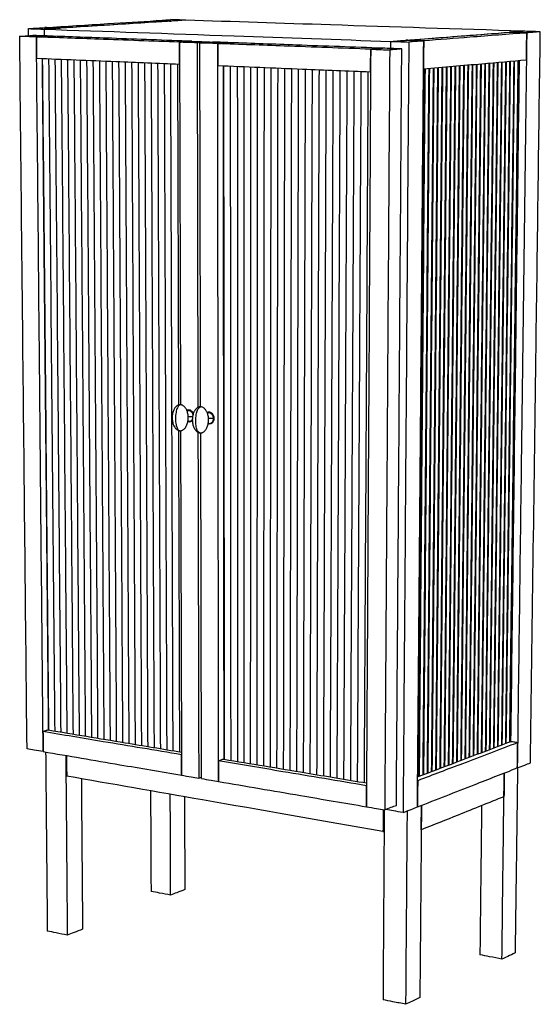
# Model space of a CAD drawing. Header units: millimetres. Extents: x -327 to 359, y 24 to 1324.
import ezdxf

# ---------------------------------------------------------------- set-up
doc = ezdxf.new("R2010")
doc.units = ezdxf.units.MM

msp = doc.modelspace()

# ---------------------------------------------------------------- linework, layer by layer
at = {"color": 7, "linetype": 'Continuous', "lineweight": 25}
for p, q in [((-315.5, 1303), (-315.6, 1312.4)), ((-295, 1311.6), (-294.9, 1302.8)), ((-116.6, 1294.5), (-115.2, 815.9)), ((-93.3, 1293.6), (-92.2, 812.2)), ((-76.7, 1294.4), (-76.7, 1294.8)), ((162.4, 1286.1), (162.5, 1295.5)), ((-119.3, 1265.7), (-117.9, 815.5)), ((-114.9, 815.7), (-115.6, 815.8)), ((-105.3, 808.8), (-106.3, 808.6)), ((-88.9, 813.1), (-88.2, 813)), ((-78.6, 806), (-79.7, 805.8)), ((-105, 800.2), (-104.8, 800.2)), ((-103.1, 793.5), (-102.1, 793.7)), ((-78.2, 796.4), (-78.1, 797.4)), ((-78.1, 797.4), (-78.2, 797.4)), ((-70.7, 797.8), (-71.7, 797.5)), ((-76.4, 790.6), (-75.4, 790.9)), ((-87.6, 322.4), (-88.5, 779)), ((-265.2, 326.1), (-264.9, 325.5)), ((-91.1, 323), (-87.6, 324.2)), ((-87.6, 323), (-90, 323.4)), ((155.8, 281.4), (155.3, 281.5)), ((155.8, 281.4), (155.8, 281.7)), ((151.9, 252.7), (153.4, 252.7))]:
    msp.add_line(p, q, dxfattribs=at)
for points, knots in [([(-315.6, 1312.4), (-311.6, 1312.6), (-304.5, 1313.1), (-297.4, 1313.5), (-294.3, 1313.7)], [0, 0, 0, 0, 0.56, 1, 1, 1, 1]), ([(-107.9, 1323.5), (-141.4, 1321.4), (-202.8, 1317.5), (-266.3, 1313.5), (-295, 1311.6)], [0, 0, 0, 0, 0.56, 1, 1, 1, 1]), ([(-273.8, 1313), (-277.8, 1312.7), (-284.8, 1312.3), (-291.9, 1311.8), (-295, 1311.6)], [0, 0, 0, 0, 0.56, 1, 1, 1, 1]), ([(-294.3, 1313.7), (-266, 1315.5), (-216.4, 1318.6), (-168.2, 1321.6), (-147.4, 1322.9)], [0, 0, 0, 0, 0.56, 1, 1, 1, 1]), ([(-273.8, 1313), (-277.7, 1313.1), (-284.5, 1313.4), (-291.3, 1313.6), (-294.3, 1313.7)], [0, 0, 0, 0, 0.56, 1, 1, 1, 1]), ([(-294.3, 1313.7), (-290.5, 1313.6), (-283.7, 1313.3), (-276.9, 1313.1), (-273.8, 1313)], [0, 0, 0, 0, 0.56, 1, 1, 1, 1]), ([(-127.3, 1322.3), (-153.7, 1320.6), (-202, 1317.5), (-251.6, 1314.4), (-273.8, 1313)], [0, 0, 0, 0, 0.56, 1, 1, 1, 1]), ([(-147.4, 1322.9), (-143.7, 1323.2), (-137.3, 1323.6), (-130.8, 1324), (-128, 1324.2)], [0, 0, 0, 0, 0.56, 1, 1, 1, 1]), ([(-147.4, 1322.9), (-143.6, 1322.8), (-136.9, 1322.6), (-130.2, 1322.4), (-127.3, 1322.3)], [0, 0, 0, 0, 0.56, 1, 1, 1, 1]), ([(-127.3, 1322.3), (-131, 1322.4), (-137.7, 1322.6), (-144.4, 1322.8), (-147.4, 1322.9)], [0, 0, 0, 0, 0.56, 1, 1, 1, 1]), ([(-107.9, 1323.5), (-111.7, 1323.6), (-118.4, 1323.8), (-125.1, 1324.1), (-128, 1324.2)], [0, 0, 0, 0, 0.56, 1, 1, 1, 1]), ([(-107.9, 1323.5), (-111.5, 1323.3), (-118, 1322.9), (-124.4, 1322.5), (-127.3, 1322.3)], [0, 0, 0, 0, 0.56, 1, 1, 1, 1]), ([(336.7, 1309), (249.6, 1311.8), (98.9, 1316.7), (-46, 1321.5), (-107.9, 1323.5)], [0, 0, 0, 0, 0.56, 1, 1, 1, 1]), ([(-327.2, 1302.2), (-324, 1302.4), (-318.3, 1302.8), (-312.6, 1303.2), (-310.1, 1303.3)], [0, 0, 0, 0, 0.56, 1, 1, 1, 1]), ([(-305.2, 1301.4), (-309.3, 1301.5), (-316.7, 1301.8), (-324, 1302.1), (-327.2, 1302.2)], [0, 0, 0, 0, 0.56, 1, 1, 1, 1]), ([(-317.6, 361.7), (-319.3, 532.6), (-322.5, 843), (-325.8, 1160.3), (-327.2, 1302.2)], [0, 0, 0, 0, 0.56, 1, 1, 1, 1]), ([(-315.6, 1312.4), (-311.7, 1312.2), (-304.9, 1312), (-298, 1311.8), (-295, 1311.6)], [0, 0, 0, 0, 0.56, 1, 1, 1, 1]), ([(-288.1, 1302.5), (-292.2, 1302.7), (-299.5, 1302.9), (-306.9, 1303.2), (-310.1, 1303.3)], [0, 0, 0, 0, 0.56, 1, 1, 1, 1]), ([(-305.2, 1301.4), (-302, 1301.6), (-296.3, 1302), (-290.6, 1302.4), (-288.1, 1302.5)], [0, 0, 0, 0, 0.56, 1, 1, 1, 1]), ([(-288.1, 1302.5), (-291.3, 1302.3), (-297, 1301.9), (-302.7, 1301.6), (-305.2, 1301.4)], [0, 0, 0, 0, 0.56, 1, 1, 1, 1]), ([(-296.2, 358), (-297.9, 529.4), (-300.8, 840.8), (-303.8, 1159.1), (-305.2, 1301.4)], [0, 0, 0, 0, 0.56, 1, 1, 1, 1]), ([(-305.2, 1301.4), (-305.1, 1296.1), (-305.1, 1286.8), (-305, 1277.4), (-304.9, 1273.3)], [0, 0, 0, 0, 0.56, 1, 1, 1, 1]), ([(-116.6, 1294.5), (-152.6, 1295.8), (-215.9, 1298.1), (-278.2, 1300.4), (-305.2, 1301.4)], [0, 0, 0, 0, 0.56, 1, 1, 1, 1]), ([(-295, 1311.6), (-213.9, 1308.8), (-64.3, 1303.5), (91.7, 1298), (162.5, 1295.5)], [0, 0, 0, 0, 0.56, 1, 1, 1, 1]), ([(-100, 1295.6), (-135.8, 1297), (-199, 1299.3), (-261.1, 1301.5), (-288.1, 1302.5)], [0, 0, 0, 0, 0.56, 1, 1, 1, 1]), ([(162.5, 1295.5), (196.5, 1298.1), (255.5, 1302.7), (312.3, 1307.1), (336.7, 1309)], [0, 0, 0, 0, 0.56, 1, 1, 1, 1]), ([(182.3, 1297), (208.7, 1299.1), (254.7, 1302.6), (299.5, 1306.1), (318.8, 1307.6)], [0, 0, 0, 0, 0.56, 1, 1, 1, 1]), ([(341.6, 1306.8), (317.1, 1304.9), (272.4, 1301.4), (226.3, 1297.8), (205.7, 1296.2)], [0, 0, 0, 0, 0.56, 1, 1, 1, 1]), ([(318.8, 1307.6), (322.1, 1307.8), (328.1, 1308.3), (334.1, 1308.8), (336.7, 1309)], [0, 0, 0, 0, 0.56, 1, 1, 1, 1]), ([(318.8, 1307.6), (323, 1307.4), (330.6, 1307.2), (338.2, 1306.9), (341.6, 1306.8)], [0, 0, 0, 0, 0.56, 1, 1, 1, 1]), ([(341.6, 1306.8), (337.3, 1307), (329.7, 1307.2), (322.1, 1307.5), (318.8, 1307.6)], [0, 0, 0, 0, 0.56, 1, 1, 1, 1]), ([(341.6, 1306.8), (339.2, 1120.6), (335, 794), (330.9, 474.7), (329.1, 336.5)], [0, 0, 0, 0, 0.56, 1, 1, 1, 1]), ([(359.4, 1308.2), (355.2, 1308.4), (347.6, 1308.6), (340, 1308.8), (336.7, 1309)], [0, 0, 0, 0, 0.56, 1, 1, 1, 1]), ([(341.1, 1271.3), (341.2, 1277.9), (341.4, 1289.8), (341.5, 1301.6), (341.6, 1306.8)], [0, 0, 0, 0, 0.56, 1, 1, 1, 1]), ([(359.4, 1308.2), (356.1, 1308), (350.2, 1307.5), (344.2, 1307), (341.6, 1306.8)], [0, 0, 0, 0, 0.56, 1, 1, 1, 1]), ([(346.5, 343.2), (348.8, 518.5), (353.1, 836.9), (357.5, 1162.5), (359.4, 1308.2)], [0, 0, 0, 0, 0.56, 1, 1, 1, 1]), ([(-100, 1295.6), (-103.1, 1295.4), (-108.6, 1295), (-114.2, 1294.6), (-116.6, 1294.5)], [0, 0, 0, 0, 0.56, 1, 1, 1, 1]), ([(-116.6, 1294.5), (-113.5, 1294.7), (-107.9, 1295.1), (-102.4, 1295.5), (-100, 1295.6)], [0, 0, 0, 0, 0.56, 1, 1, 1, 1]), ([(-93.3, 1293.6), (-97.6, 1293.8), (-105.4, 1294), (-113.2, 1294.3), (-116.6, 1294.5)], [0, 0, 0, 0, 0.56, 1, 1, 1, 1]), ([(-116.6, 1265.6), (-116.6, 1271), (-116.6, 1280.6), (-116.6, 1290.2), (-116.6, 1294.5)], [0, 0, 0, 0, 0.56, 1, 1, 1, 1]), ([(-100, 1295.6), (-95.6, 1295.5), (-87.9, 1295.2), (-80.1, 1294.9), (-76.7, 1294.8)], [0, 0, 0, 0, 0.56, 1, 1, 1, 1]), ([(-76.7, 1294.8), (-79.7, 1294.6), (-85.3, 1294.2), (-90.8, 1293.8), (-93.3, 1293.6)], [0, 0, 0, 0, 0.56, 1, 1, 1, 1]), ([(-89.6, 1293.5), (-86.5, 1293.7), (-80.9, 1294.1), (-75.4, 1294.5), (-73, 1294.7)], [0, 0, 0, 0, 0.56, 1, 1, 1, 1]), ([(-66.1, 1292.6), (-70.5, 1292.8), (-78.3, 1293), (-86.2, 1293.3), (-89.6, 1293.5)], [0, 0, 0, 0, 0.56, 1, 1, 1, 1]), ([(-88.6, 813.1), (-88.6, 828.1), (-89, 986.6), (-89.3, 1146.8), (-89.6, 1293.5)], [0, 0, 0, 0, 0.094891, 1, 1, 1, 1]), ([(-49.5, 1293.8), (-53.9, 1294), (-61.7, 1294.3), (-69.6, 1294.5), (-73, 1294.7)], [0, 0, 0, 0, 0.56, 1, 1, 1, 1]), ([(-66.1, 1292.6), (-63, 1292.8), (-57.4, 1293.2), (-51.9, 1293.6), (-49.5, 1293.8)], [0, 0, 0, 0, 0.56, 1, 1, 1, 1]), ([(-49.5, 1293.8), (-52.6, 1293.6), (-58.1, 1293.2), (-63.6, 1292.8), (-66.1, 1292.6)], [0, 0, 0, 0, 0.56, 1, 1, 1, 1]), ([(-64.8, 318.5), (-65.1, 495.3), (-65.5, 816.7), (-65.9, 1145.5), (-66.1, 1292.6)], [0, 0, 0, 0, 0.56, 1, 1, 1, 1]), ([(-66.1, 1292.6), (-66.1, 1287.2), (-66, 1277.5), (-66, 1267.8), (-66, 1263.6)], [0, 0, 0, 0, 0.56, 1, 1, 1, 1]), ([(135.7, 1285.2), (97.2, 1286.6), (29.4, 1289.1), (-37.1, 1291.5), (-66.1, 1292.6)], [0, 0, 0, 0, 0.56, 1, 1, 1, 1]), ([(151.8, 1286.5), (113.4, 1287.9), (45.7, 1290.3), (-20.7, 1292.8), (-49.5, 1293.8)], [0, 0, 0, 0, 0.56, 1, 1, 1, 1]), ([(162.5, 1295.5), (166.2, 1295.8), (172.8, 1296.3), (179.4, 1296.8), (182.3, 1297)], [0, 0, 0, 0, 0.56, 1, 1, 1, 1]), ([(162.5, 1295.5), (166.9, 1295.4), (174.7, 1295.1), (182.5, 1294.8), (186, 1294.7)], [0, 0, 0, 0, 0.56, 1, 1, 1, 1]), ([(186, 1294.7), (184.5, 1099.2), (182, 756.7), (179.5, 422.2), (178.4, 277.6)], [0, 0, 0, 0, 0.56, 1, 1, 1, 1]), ([(205.7, 1296.2), (201.3, 1296.4), (193.5, 1296.7), (185.7, 1296.9), (182.3, 1297)], [0, 0, 0, 0, 0.56, 1, 1, 1, 1]), ([(182.3, 1297), (186.6, 1296.9), (194.4, 1296.6), (202.2, 1296.3), (205.7, 1296.2)], [0, 0, 0, 0, 0.56, 1, 1, 1, 1]), ([(205.7, 1296.2), (202, 1295.9), (195.4, 1295.4), (188.9, 1294.9), (186, 1294.7)], [0, 0, 0, 0, 0.56, 1, 1, 1, 1]), ([(197.4, 285), (198.9, 468.4), (201.6, 801.9), (204.4, 1143.4), (205.7, 1296.2)], [0, 0, 0, 0, 0.56, 1, 1, 1, 1]), ([(205.7, 1296.2), (205.6, 1289.3), (205.5, 1277), (205.4, 1264.6), (205.4, 1259.2)], [0, 0, 0, 0, 0.56, 1, 1, 1, 1]), ([(135.7, 1285.2), (134.7, 1093.1), (132.7, 756.4), (130.8, 427.5), (130, 285.2)], [0, 0, 0, 0, 0.56, 1, 1, 1, 1]), ([(135.6, 1255.3), (135.6, 1260.9), (135.7, 1270.9), (135.7, 1280.8), (135.7, 1285.2)], [0, 0, 0, 0, 0.56, 1, 1, 1, 1]), ([(151.8, 1286.5), (148.8, 1286.2), (143.5, 1285.8), (138.1, 1285.4), (135.7, 1285.2)], [0, 0, 0, 0, 0.56, 1, 1, 1, 1]), ([(135.7, 1285.2), (138.8, 1285.4), (144.1, 1285.8), (149.4, 1286.3), (151.8, 1286.5)], [0, 0, 0, 0, 0.56, 1, 1, 1, 1]), ([(135.7, 1285.2), (140.4, 1285), (148.7, 1284.7), (157.1, 1284.4), (160.8, 1284.3)], [0, 0, 0, 0, 0.56, 1, 1, 1, 1]), ([(176.7, 1285.5), (172.1, 1285.7), (163.7, 1286), (155.4, 1286.3), (151.8, 1286.5)], [0, 0, 0, 0, 0.56, 1, 1, 1, 1]), ([(160.8, 1284.3), (159.5, 1091.6), (157.3, 753.8), (155.1, 423.8), (154.2, 281.1)], [0, 0, 0, 0, 0.56, 1, 1, 1, 1]), ([(176.7, 1285.5), (173.8, 1285.3), (168.5, 1284.9), (163.1, 1284.4), (160.8, 1284.3)], [0, 0, 0, 0, 0.56, 1, 1, 1, 1]), ([(169.6, 287), (170.9, 468.2), (173.3, 797.5), (175.7, 1134.7), (176.7, 1285.5)], [0, 0, 0, 0, 0.56, 1, 1, 1, 1]), ([(-304.9, 1273.3), (-270.5, 1271.9), (-208.2, 1269.4), (-144.8, 1266.8), (-116.6, 1265.6)], [0, 0, 0, 0, 0.56, 1, 1, 1, 1]), ([(-297.7, 1273), (-296.1, 1103), (-293.4, 804.9), (-290.7, 512.9), (-289.5, 386.6)], [0, 0, 0, 0, 0.560981, 1, 1, 1, 1]), ([(-297.4, 1273), (-295.8, 1102.8), (-293, 804.7), (-290.3, 512.7), (-289.2, 386.5)], [0, 0, 0, 0, 0.561459, 1, 1, 1, 1]), ([(-289.1, 1272.7), (-287.5, 1102.3), (-284.9, 803.8), (-282.3, 511.5), (-281.1, 385.2)], [0, 0, 0, 0, 0.561459, 1, 1, 1, 1]), ([(-280.8, 1272.3), (-279.3, 1101.8), (-276.7, 803), (-274.2, 510.3), (-273.1, 383.8)], [0, 0, 0, 0, 0.561459, 1, 1, 1, 1]), ([(-272.5, 1272), (-271, 1101.2), (-268.5, 802.1), (-266.1, 509.1), (-265, 382.5)], [0, 0, 0, 0, 0.561459, 1, 1, 1, 1]), ([(-264.1, 1271.6), (-262.7, 1100.7), (-260.3, 801.2), (-257.9, 507.9), (-256.9, 381.1)], [0, 0, 0, 0, 0.561459, 1, 1, 1, 1]), ([(-255.8, 1271.3), (-254.4, 1100.2), (-252.1, 800.3), (-249.8, 506.7), (-248.8, 379.8)], [0, 0, 0, 0, 0.561459, 1, 1, 1, 1]), ([(-247.4, 1271), (-246.1, 1099.6), (-243.8, 799.4), (-241.6, 505.4), (-240.7, 378.4)], [0, 0, 0, 0, 0.561459, 1, 1, 1, 1]), ([(-239, 1270.6), (-237.7, 1099.1), (-235.6, 798.5), (-233.4, 504.2), (-232.5, 377.1)], [0, 0, 0, 0, 0.561459, 1, 1, 1, 1]), ([(-230.6, 1270.3), (-229.4, 1098.5), (-227.3, 797.7), (-225.2, 503), (-224.4, 375.7)], [0, 0, 0, 0, 0.561459, 1, 1, 1, 1]), ([(-222.1, 1269.9), (-221, 1098), (-219, 796.8), (-217, 501.8), (-216.2, 374.3)], [0, 0, 0, 0, 0.561459, 1, 1, 1, 1]), ([(-213.7, 1269.6), (-212.6, 1097.4), (-210.7, 795.9), (-208.8, 500.6), (-208, 373)], [0, 0, 0, 0, 0.561459, 1, 1, 1, 1]), ([(-205.2, 1269.2), (-204.2, 1096.9), (-202.3, 795), (-200.5, 499.3), (-199.8, 371.6)], [0, 0, 0, 0, 0.561459, 1, 1, 1, 1]), ([(-196.7, 1268.9), (-195.7, 1096.3), (-194, 794.1), (-192.3, 498.1), (-191.5, 370.2)], [0, 0, 0, 0, 0.561459, 1, 1, 1, 1]), ([(-188.2, 1268.5), (-187.2, 1095.8), (-185.6, 793.2), (-184, 496.9), (-183.3, 368.8)], [0, 0, 0, 0, 0.561459, 1, 1, 1, 1]), ([(-179.6, 1268.2), (-178.7, 1095.2), (-177.2, 792.3), (-175.6, 495.6), (-175, 367.5)], [0, 0, 0, 0, 0.561459, 1, 1, 1, 1]), ([(-171.1, 1267.8), (-170.2, 1094.7), (-168.8, 791.4), (-167.3, 494.4), (-166.7, 366.1)], [0, 0, 0, 0, 0.561459, 1, 1, 1, 1]), ([(-162.5, 1267.5), (-161.7, 1094.1), (-160.3, 790.5), (-159, 493.1), (-158.4, 364.7)], [0, 0, 0, 0, 0.561459, 1, 1, 1, 1]), ([(-153.9, 1267.1), (-153.2, 1093.6), (-151.9, 789.6), (-150.6, 491.9), (-150, 363.3)], [0, 0, 0, 0, 0.561459, 1, 1, 1, 1]), ([(-145.3, 1266.8), (-144.6, 1093), (-143.4, 788.6), (-142.2, 490.6), (-141.7, 361.9)], [0, 0, 0, 0, 0.561459, 1, 1, 1, 1]), ([(-136.6, 1266.4), (-136, 1092.5), (-134.9, 787.7), (-133.8, 489.4), (-133.3, 360.5)], [0, 0, 0, 0, 0.561459, 1, 1, 1, 1]), ([(-124.9, 359.1), (-125.5, 524.5), (-126.5, 824), (-127.5, 1129.8), (-128, 1266.1)], [0, 0, 0, 0, 0.561405, 1, 1, 1, 1]), ([(-66, 1263.6), (-29.2, 1262.1), (37.4, 1259.3), (105.3, 1256.6), (135.6, 1255.3)], [0, 0, 0, 0, 0.56, 1, 1, 1, 1]), ([(-59, 1263.3), (-58.9, 1087.6), (-58.5, 779.7), (-58.2, 478.3), (-58.1, 348)], [0, 0, 0, 0, 0.560981, 1, 1, 1, 1]), ([(-57, 347.8), (-57.2, 515), (-57.5, 817.2), (-57.8, 1126), (-57.9, 1263.2)], [0, 0, 0, 0, 0.562362, 1, 1, 1, 1]), ([(-48.5, 346.4), (-48.6, 513.7), (-48.8, 816.3), (-49, 1125.5), (-49.1, 1262.9)], [0, 0, 0, 0, 0.562362, 1, 1, 1, 1]), ([(-40.2, 1262.5), (-40.1, 1086.5), (-40, 777.8), (-39.9, 475.7), (-39.9, 344.9)], [0, 0, 0, 0, 0.560502, 1, 1, 1, 1]), ([(-31.3, 343.5), (-31.3, 511.2), (-31.3, 814.5), (-31.3, 1124.4), (-31.3, 1262.2)], [0, 0, 0, 0, 0.562362, 1, 1, 1, 1]), ([(-22.6, 342.1), (-22.6, 510), (-22.5, 813.6), (-22.4, 1123.9), (-22.4, 1261.8)], [0, 0, 0, 0, 0.562362, 1, 1, 1, 1]), ([(-14, 340.6), (-13.9, 508.7), (-13.7, 812.7), (-13.5, 1123.3), (-13.4, 1261.4)], [0, 0, 0, 0, 0.562362, 1, 1, 1, 1]), ([(-5.3, 339.2), (-5.1, 507.5), (-4.9, 811.8), (-4.6, 1122.8), (-4.5, 1261.1)], [0, 0, 0, 0, 0.562362, 1, 1, 1, 1]), ([(205.4, 1259.2), (231.6, 1261.5), (277.4, 1265.6), (321.9, 1269.6), (341.1, 1271.3)], [0, 0, 0, 0, 0.56, 1, 1, 1, 1]), ([(223.8, 1260.8), (222.3, 1080.8), (219.5, 768.1), (216.8, 462.1), (215.7, 331.3)], [0, 0, 0, 0, 0.5659, 1, 1, 1, 1]), ([(217, 331.8), (218.5, 499.7), (221.2, 806.4), (223.9, 1119.8), (225.2, 1261)], [0, 0, 0, 0, 0.556784, 1, 1, 1, 1]), ([(229.6, 1261.4), (228, 1081.6), (225.2, 769.5), (222.4, 464), (221.3, 333.4)], [0, 0, 0, 0, 0.5659, 1, 1, 1, 1]), ([(222.6, 333.9), (224.1, 501.5), (226.8, 807.7), (229.7, 1120.6), (230.9, 1261.5)], [0, 0, 0, 0, 0.556784, 1, 1, 1, 1]), ([(235.3, 1261.9), (233.7, 1082.5), (230.8, 770.8), (228, 465.9), (226.8, 335.5)], [0, 0, 0, 0, 0.5659, 1, 1, 1, 1]), ([(228.1, 336), (229.7, 503.4), (232.5, 809), (235.4, 1121.3), (236.7, 1262)], [0, 0, 0, 0, 0.556784, 1, 1, 1, 1]), ([(241.1, 1262.4), (239.4, 1083.3), (236.5, 772.2), (233.6, 467.8), (232.4, 337.6)], [0, 0, 0, 0, 0.5659, 1, 1, 1, 1]), ([(233.7, 338.1), (235.2, 505.2), (238.1, 810.3), (241, 1122.1), (242.4, 1262.5)], [0, 0, 0, 0, 0.556784, 1, 1, 1, 1]), ([(246.8, 1262.9), (245.1, 1084.1), (242.1, 773.6), (239.2, 469.6), (237.9, 339.7)], [0, 0, 0, 0, 0.5658999, 1, 1, 1, 1]), ([(239.2, 340.2), (240.8, 507), (243.7, 811.6), (246.7, 1122.9), (248.1, 1263)], [0, 0, 0, 0, 0.556784, 1, 1, 1, 1]), ([(252.4, 1263.4), (250.7, 1084.9), (247.7, 774.9), (244.7, 471.5), (243.4, 341.8)], [0, 0, 0, 0, 0.5658999, 1, 1, 1, 1]), ([(244.7, 342.3), (246.3, 508.8), (249.3, 812.9), (252.4, 1123.6), (253.7, 1263.5)], [0, 0, 0, 0, 0.556784, 1, 1, 1, 1]), ([(258.1, 1263.9), (256.3, 1085.8), (253.2, 776.3), (250.2, 473.4), (248.9, 343.9)], [0, 0, 0, 0, 0.5658999, 1, 1, 1, 1]), ([(250.2, 344.4), (251.8, 510.6), (254.9, 814.2), (258, 1124.4), (259.4, 1264)], [0, 0, 0, 0, 0.556784, 1, 1, 1, 1]), ([(263.7, 1264.4), (261.9, 1086.6), (258.8, 777.6), (255.7, 475.2), (254.4, 346)], [0, 0, 0, 0, 0.5658999, 1, 1, 1, 1]), ([(255.7, 346.4), (257.3, 512.4), (260.4, 815.5), (263.6, 1125.1), (265, 1264.5)], [0, 0, 0, 0, 0.556784, 1, 1, 1, 1]), ([(269.4, 1264.9), (267.5, 1087.4), (264.3, 779), (261.2, 477.1), (259.9, 348)], [0, 0, 0, 0, 0.5658999, 1, 1, 1, 1]), ([(261.1, 348.5), (262.8, 514.2), (266, 816.7), (269.2, 1125.9), (270.6, 1265)], [0, 0, 0, 0, 0.556784, 1, 1, 1, 1]), ([(275, 1265.4), (273.1, 1088.2), (269.8, 780.3), (266.7, 478.9), (265.3, 350.1)], [0, 0, 0, 0, 0.5658999, 1, 1, 1, 1]), ([(266.5, 350.6), (268.3, 516), (271.5, 818), (274.7, 1126.6), (276.2, 1265.5)], [0, 0, 0, 0, 0.556784, 1, 1, 1, 1]), ([(280.5, 1265.9), (278.6, 1089), (275.3, 781.6), (272.1, 480.8), (270.7, 352.1)], [0, 0, 0, 0, 0.5658999, 1, 1, 1, 1]), ([(271.9, 352.6), (273.7, 517.7), (277, 819.3), (280.3, 1127.3), (281.8, 1266)], [0, 0, 0, 0, 0.556784, 1, 1, 1, 1]), ([(286.1, 1266.4), (284.2, 1089.8), (280.8, 783), (277.5, 482.6), (276.1, 354.2)], [0, 0, 0, 0, 0.5658999, 1, 1, 1, 1]), ([(277.3, 354.6), (279.1, 519.5), (282.4, 820.5), (285.8, 1128.1), (287.3, 1266.5)], [0, 0, 0, 0, 0.556784, 1, 1, 1, 1]), ([(291.6, 1266.9), (289.7, 1090.6), (286.3, 784.3), (282.9, 484.4), (281.5, 356.2)], [0, 0, 0, 0, 0.5659, 1, 1, 1, 1]), ([(282.7, 356.7), (284.5, 521.3), (287.9, 821.8), (291.3, 1128.8), (292.9, 1267)], [0, 0, 0, 0, 0.556784, 1, 1, 1, 1]), ([(297.2, 1267.4), (295.2, 1091.4), (291.7, 785.6), (288.3, 486.3), (286.9, 358.3)], [0, 0, 0, 0, 0.5659, 1, 1, 1, 1]), ([(288.1, 358.7), (289.9, 523), (293.3, 823.1), (296.8, 1129.5), (298.4, 1267.5)], [0, 0, 0, 0, 0.556784, 1, 1, 1, 1]), ([(302.7, 1267.9), (300.6, 1092.2), (297.1, 786.9), (293.7, 488.1), (292.2, 360.3)], [0, 0, 0, 0, 0.5659, 1, 1, 1, 1]), ([(293.4, 360.7), (295.3, 524.8), (298.7, 824.3), (302.3, 1130.3), (303.9, 1268)], [0, 0, 0, 0, 0.556784, 1, 1, 1, 1]), ([(308.1, 1268.4), (306.1, 1093), (302.5, 788.2), (299, 489.9), (297.6, 362.3)], [0, 0, 0, 0, 0.5659, 1, 1, 1, 1]), ([(298.7, 362.7), (300.6, 526.5), (304.1, 825.6), (307.7, 1131), (309.3, 1268.5)], [0, 0, 0, 0, 0.556784, 1, 1, 1, 1]), ([(313.6, 1268.9), (311.5, 1093.8), (307.9, 789.6), (304.4, 491.7), (302.9, 364.3)], [0, 0, 0, 0, 0.5658999, 1, 1, 1, 1]), ([(304, 364.7), (306, 528.3), (309.5, 826.8), (313.2, 1131.7), (314.8, 1269)], [0, 0, 0, 0, 0.556784, 1, 1, 1, 1]), ([(319, 1269.4), (316.9, 1094.6), (313.3, 790.9), (309.7, 493.5), (308.2, 366.3)], [0, 0, 0, 0, 0.5658999, 1, 1, 1, 1]), ([(309.3, 366.7), (311.3, 530), (314.9, 828), (318.6, 1132.5), (320.2, 1269.5)], [0, 0, 0, 0, 0.556784, 1, 1, 1, 1]), ([(324.5, 1269.8), (322.3, 1095.4), (318.6, 792.2), (315, 495.3), (313.4, 368.3)], [0, 0, 0, 0, 0.5658999, 1, 1, 1, 1]), ([(314.6, 368.7), (316.6, 531.7), (320.2, 829.3), (324, 1133.2), (325.6, 1269.9)], [0, 0, 0, 0, 0.556784, 1, 1, 1, 1]), ([(329.9, 1270.3), (327.7, 1096.2), (323.9, 793.4), (320.3, 497.1), (318.7, 370.3)], [0, 0, 0, 0, 0.5658999, 1, 1, 1, 1]), ([(319.8, 370.7), (321.9, 533.5), (325.6, 830.5), (329.3, 1133.9), (331, 1270.4)], [0, 0, 0, 0, 0.556784, 1, 1, 1, 1]), ([(320.7, 371.1), (322.8, 535.4), (326.5, 832.4), (330.3, 1135.7), (332, 1270.5)], [0, 0, 0, 0, 0.562417, 1, 1, 1, 1]), ([(3.4, 337.7), (3.6, 506.2), (4, 810.9), (4.3, 1122.3), (4.5, 1260.7)], [0, 0, 0, 0, 0.562362, 1, 1, 1, 1]), ([(12.1, 336.3), (12.4, 505), (12.8, 810), (13.3, 1121.7), (13.5, 1260.3)], [0, 0, 0, 0, 0.562362, 1, 1, 1, 1]), ([(20.9, 334.8), (21.2, 503.7), (21.7, 809.1), (22.3, 1121.2), (22.5, 1260)], [0, 0, 0, 0, 0.562362, 1, 1, 1, 1]), ([(29.6, 333.4), (30, 502.4), (30.6, 808.2), (31.3, 1120.7), (31.6, 1259.6)], [0, 0, 0, 0, 0.562362, 1, 1, 1, 1]), ([(38.4, 331.9), (38.8, 501.2), (39.6, 807.3), (40.3, 1120.1), (40.7, 1259.2)], [0, 0, 0, 0, 0.562362, 1, 1, 1, 1]), ([(47.2, 330.4), (47.7, 499.9), (48.5, 806.4), (49.4, 1119.6), (49.8, 1258.8)], [0, 0, 0, 0, 0.562362, 1, 1, 1, 1]), ([(56, 329), (56.5, 498.6), (57.5, 805.5), (58.4, 1119.1), (58.9, 1258.5)], [0, 0, 0, 0, 0.562362, 1, 1, 1, 1]), ([(64.9, 327.5), (65.4, 497.3), (66.5, 804.5), (67.5, 1118.5), (68, 1258.1)], [0, 0, 0, 0, 0.562362, 1, 1, 1, 1]), ([(73.7, 326), (74.4, 496.1), (75.5, 803.6), (76.7, 1118), (77.2, 1257.7)], [0, 0, 0, 0, 0.562362, 1, 1, 1, 1]), ([(82.6, 324.5), (83.3, 494.8), (84.5, 802.7), (85.8, 1117.4), (86.4, 1257.4)], [0, 0, 0, 0, 0.562362, 1, 1, 1, 1]), ([(91.5, 323), (92.3, 493.5), (93.6, 801.8), (95, 1116.9), (95.6, 1257)], [0, 0, 0, 0, 0.562362, 1, 1, 1, 1]), ([(100.4, 321.6), (101.2, 492.2), (102.7, 800.8), (104.1, 1116.3), (104.8, 1256.6)], [0, 0, 0, 0, 0.562362, 1, 1, 1, 1]), ([(109.4, 320.1), (110.2, 490.9), (111.8, 799.9), (113.4, 1115.8), (114.1, 1256.2)], [0, 0, 0, 0, 0.562362, 1, 1, 1, 1]), ([(118.4, 318.6), (119.3, 489.6), (120.9, 799), (122.6, 1115.2), (123.3, 1255.8)], [0, 0, 0, 0, 0.562362, 1, 1, 1, 1]), ([(127.4, 317.1), (128.3, 488.3), (130.1, 798), (131.8, 1114.7), (132.6, 1255.5)], [0, 0, 0, 0, 0.562362, 1, 1, 1, 1]), ([(206.4, 1259.3), (205, 1078.3), (202.4, 763.9), (199.9, 456.4), (198.8, 324.9)], [0, 0, 0, 0, 0.5659, 1, 1, 1, 1]), ([(200.1, 325.4), (201.5, 494.2), (204, 802.4), (206.6, 1117.5), (207.8, 1259.4)], [0, 0, 0, 0, 0.556784, 1, 1, 1, 1]), ([(212.3, 1259.8), (210.7, 1079.1), (208.1, 765.3), (205.5, 458.3), (204.4, 327.1)], [0, 0, 0, 0, 0.5659, 1, 1, 1, 1]), ([(205.8, 327.5), (207.2, 496), (209.8, 803.8), (212.4, 1118.3), (213.6, 1259.9)], [0, 0, 0, 0, 0.556784, 1, 1, 1, 1]), ([(218.1, 1260.3), (216.5, 1080), (213.8, 766.7), (211.2, 460.2), (210.1, 329.2)], [0, 0, 0, 0, 0.5659, 1, 1, 1, 1]), ([(211.4, 329.7), (212.8, 497.9), (215.5, 805.1), (218.2, 1119.1), (219.4, 1260.4)], [0, 0, 0, 0, 0.556784, 1, 1, 1, 1]), ([(-115.6, 815.9), (-116.1, 815.9), (-116.8, 815.8), (-118, 815.5), (-119.2, 814.9), (-120.6, 813.9), (-121.9, 812.6), (-123, 811), (-124.1, 809.1), (-125, 806.8), (-125.6, 804.4), (-126.1, 801.7), (-126.2, 799), (-126.1, 796.2), (-125.7, 793.6), (-125.1, 791.1), (-124.3, 788.9), (-123.3, 786.9), (-122.2, 785.3), (-121, 784), (-119.7, 782.9), (-118.4, 782.2), (-117.3, 781.8), (-116.5, 781.7), (-116.2, 781.6)], [0, 0, 0, 0, 0.0321871, 0.0523046, 0.0854189, 0.1230507, 0.1648664, 0.2110891, 0.2619179, 0.3172044, 0.3763749, 0.4384485, 0.5021205, 0.5658976, 0.6280645, 0.6870182, 0.7418183, 0.7919248, 0.8372016, 0.8778831, 0.9145316, 0.9480529, 0.9802153, 1, 1, 1, 1]), ([(-115.6, 815.8), (-115.9, 815.7), (-116.5, 815.5), (-117.4, 814.8), (-118.4, 813.5), (-119.4, 811.5), (-120.4, 808.8), (-121.1, 805.5), (-121.7, 801.6), (-121.8, 797.4), (-121.6, 793.3), (-121.1, 789.6), (-120.3, 786.6), (-119.3, 784.3), (-118.3, 782.8), (-117.3, 782), (-116.6, 781.6), (-116.3, 781.6), (-116.2, 781.6)], [0, 0, 0, 0, 0.0329018, 0.0712725, 0.117303, 0.1734921, 0.2419301, 0.3232515, 0.4156364, 0.5144948, 0.6133533, 0.7057382, 0.7870596, 0.8554976, 0.9116867, 0.9577172, 0.9960879, 1, 1, 1, 1]), ([(-114.9, 815.8), (-114.9, 815.8), (-115.2, 815.9), (-115.4, 815.9), (-115.6, 815.9)], [0, 0, 0, 0, 0.150168, 1, 1, 1, 1]), ([(-115.5, 781.6), (-115, 781.6), (-114.3, 781.7), (-113.1, 782), (-111.9, 782.6), (-110.5, 783.5), (-109.2, 784.8), (-108, 786.5), (-107, 788.4), (-106.1, 790.6), (-105.5, 793.1), (-105, 795.7), (-104.9, 798.5), (-105, 801.2), (-105.4, 803.9), (-106, 806.4), (-106.8, 808.6), (-107.8, 810.5), (-108.9, 812.2), (-110.1, 813.5), (-111.4, 814.5), (-112.7, 815.3), (-113.8, 815.7), (-114.6, 815.8), (-114.9, 815.8)], [0, 0, 0, 0, 0.032725, 0.052648, 0.08561, 0.12313, 0.16488, 0.211057, 0.261845, 0.317093, 0.376224, 0.438256, 0.501886, 0.565619, 0.627742, 0.686652, 0.741411, 0.791477, 0.836714, 0.877354, 0.913954, 0.947402, 0.979381, 1, 1, 1, 1]), ([(-106.8, 808.4), (-106.6, 808.5), (-106, 808.7), (-104.7, 808.7), (-103.2, 808.3), (-101.6, 807.4), (-100.2, 806), (-99.2, 804.3), (-98.9, 803), (-98.7, 802.4)], [0, 0, 0, 0, 0.054769, 0.205669, 0.356569, 0.518367, 0.68622, 0.854074, 1, 1, 1, 1]), ([(-106.7, 808.2), (-106.6, 808.3), (-105.9, 808.5), (-104.7, 808.5), (-103.2, 808.2), (-101.7, 807.3), (-100.3, 805.9), (-99.4, 804.2), (-98.8, 802.8), (-98.8, 802.2), (-98.8, 802.1)], [0, 0, 0, 0, 0.0521622, 0.2000669, 0.3479716, 0.506558, 0.6710799, 0.8356017, 0.9941881, 1, 1, 1, 1]), ([(-98.2, 804.2), (-98.2, 804.3), (-98.4, 805), (-99.2, 806.2), (-100.6, 807.6), (-102.1, 808.6), (-103.7, 808.9), (-104.8, 809), (-105.3, 808.8), (-105.3, 808.8)], [0, 0, 0, 0, 0.014792, 0.220866, 0.42694, 0.625579, 0.810839, 0.996099, 1, 1, 1, 1]), ([(-88.9, 813.1), (-89.3, 813.1), (-90.1, 813.1), (-91.3, 812.7), (-92.5, 812.1), (-93.9, 811.2), (-95.2, 809.9), (-96.4, 808.2), (-97.4, 806.3), (-98.3, 804.1), (-99, 801.6), (-99.4, 798.9), (-99.6, 796.2), (-99.4, 793.4), (-99.1, 790.7), (-98.4, 788.3), (-97.6, 786), (-96.6, 784.1), (-95.5, 782.4), (-94.3, 781.1), (-93.1, 780.1), (-91.8, 779.3), (-90.6, 778.9), (-89.8, 778.8), (-89.5, 778.7)], [0, 0, 0, 0, 0.03223, 0.05233, 0.08543, 0.12305, 0.164858, 0.211073, 0.261895, 0.317174, 0.376337, 0.438403, 0.502066, 0.565835, 0.627993, 0.686939, 0.741731, 0.791831, 0.837103, 0.87778, 0.914426, 0.947948, 0.980121, 1, 1, 1, 1]), ([(-89.5, 778.8), (-89.6, 778.8), (-89.9, 778.7), (-90.6, 779.1), (-91.6, 779.9), (-92.6, 781.5), (-93.6, 783.7), (-94.4, 786.8), (-94.9, 790.5), (-95.1, 794.6), (-94.9, 798.8), (-94.4, 802.7), (-93.6, 806.1), (-92.7, 808.7), (-91.7, 810.7), (-90.7, 812), (-89.7, 812.8), (-89.1, 813), (-88.9, 813.1)], [0, 0, 0, 0, 0.003912, 0.042283, 0.088313, 0.144502, 0.21294, 0.294262, 0.386647, 0.485505, 0.584364, 0.676748, 0.75807, 0.826508, 0.882697, 0.928727, 0.967098, 1, 1, 1, 1]), ([(-88.2, 813.1), (-88.2, 813.1), (-88.4, 813.1), (-88.7, 813.1), (-88.9, 813.1)], [0, 0, 0, 0, 0.145091, 1, 1, 1, 1]), ([(-88.8, 778.7), (-88.3, 778.7), (-87.6, 778.8), (-86.4, 779.1), (-85.1, 779.7), (-83.8, 780.7), (-82.5, 782), (-81.3, 783.6), (-80.3, 785.5), (-79.4, 787.8), (-78.7, 790.3), (-78.3, 792.9), (-78.1, 795.7), (-78.2, 798.4), (-78.6, 801.1), (-79.2, 803.6), (-80.1, 805.8), (-81.1, 807.8), (-82.2, 809.4), (-83.4, 810.7), (-84.6, 811.8), (-85.9, 812.5), (-87.1, 812.9), (-87.9, 813), (-88.2, 813.1)], [0, 0, 0, 0, 0.032769, 0.052675, 0.085622, 0.123131, 0.164874, 0.211043, 0.261825, 0.317066, 0.376189, 0.438213, 0.501835, 0.56556, 0.627674, 0.686577, 0.741328, 0.791387, 0.836619, 0.877255, 0.913852, 0.947301, 0.979289, 1, 1, 1, 1]), ([(-80.1, 805.6), (-79.9, 805.7), (-79.3, 806), (-78.1, 805.9), (-76.5, 805.6), (-74.9, 804.6), (-73.5, 803.2), (-72.5, 801.4), (-71.8, 799.5), (-71.8, 798.2), (-71.7, 797.5)], [0, 0, 0, 0, 0.040544, 0.170743, 0.300942, 0.440545, 0.585372, 0.730199, 0.869801, 1, 1, 1, 1]), ([(-70.7, 797.8), (-70.7, 798.4), (-70.8, 799.7), (-71.5, 801.7), (-72.5, 803.4), (-73.9, 804.9), (-75.4, 805.8), (-77, 806.1), (-78.1, 806.2), (-78.6, 806), (-78.6, 806)], [0, 0, 0, 0, 0.135108, 0.279973, 0.430261, 0.580548, 0.725413, 0.860521, 0.995629, 1, 1, 1, 1]), ([(-99.5, 796.6), (-99.8, 796.2), (-100.3, 795.2), (-101.7, 794.1), (-103.2, 793.6), (-104.4, 793.5), (-105.2, 793.7), (-105.4, 793.7)], [0, 0, 0, 0, 0.212582, 0.452714, 0.684183, 0.900062, 1, 1, 1, 1]), ([(-99.5, 796.3), (-99.7, 795.9), (-100.3, 794.9), (-101.6, 794), (-103.1, 793.4), (-104.4, 793.3), (-105.2, 793.5), (-105.4, 793.6)], [0, 0, 0, 0, 0.183981, 0.432312, 0.671685, 0.894934, 1, 1, 1, 1]), ([(-104.8, 800.2), (-104.8, 800.6), (-104.8, 801.1), (-105, 801.6), (-105.1, 801.7)], [0, 0, 0, 0, 0.756119, 1, 1, 1, 1]), ([(-104.9, 799.1), (-104.9, 799.1), (-104.8, 799.4), (-104.8, 799.8), (-104.8, 800.2)], [0, 0, 0, 0, 0.031006, 1, 1, 1, 1]), ([(-104.8, 800.2), (-104.3, 800.3), (-103.4, 800.4), (-101.6, 800.5), (-100.1, 800.5), (-99.4, 800.4), (-99.1, 800.4)], [0, 0, 0, 0, 0.295085, 0.614088, 0.862273, 1, 1, 1, 1]), ([(-102.1, 793.7), (-101.6, 793.8), (-100.6, 794.1), (-99.8, 794.8), (-99.5, 795.2)], [0, 0, 0, 0, 0.525775, 1, 1, 1, 1]), ([(-80, 805.5), (-79.9, 805.5), (-79.3, 805.8), (-78.1, 805.7), (-76.5, 805.4), (-75, 804.5), (-73.6, 803.1), (-72.6, 801.4), (-72, 799.5), (-71.9, 798.2), (-71.9, 797.6)], [0, 0, 0, 0, 0.039119, 0.169511, 0.299904, 0.439713, 0.584756, 0.729798, 0.869607, 1, 1, 1, 1]), ([(-71.9, 797.6), (-71.9, 797), (-72, 795.7), (-72.6, 793.9), (-73.6, 792.4), (-75, 791.3), (-76.5, 790.7), (-77.7, 790.6), (-78.5, 790.8), (-78.7, 790.9)], [0, 0, 0, 0, 0.147588, 0.305834, 0.470004, 0.634173, 0.792419, 0.940007, 1, 1, 1, 1]), ([(-71.7, 797.5), (-71.8, 796.9), (-71.8, 795.6), (-72.5, 793.8), (-73.5, 792.2), (-74.9, 791.1), (-76.4, 790.6), (-77.7, 790.4), (-78.5, 790.6), (-78.7, 790.7)], [0, 0, 0, 0, 0.147392, 0.30543, 0.469382, 0.633334, 0.791371, 0.938763, 1, 1, 1, 1]), ([(-78.1, 797.4), (-78.1, 797.8), (-78.1, 798.3), (-78.3, 798.7), (-78.3, 798.7)], [0, 0, 0, 0, 0.844589, 1, 1, 1, 1]), ([(-71.9, 797.6), (-72.4, 797.6), (-73.6, 797.7), (-75.5, 797.7), (-77.1, 797.6), (-77.7, 797.5), (-78.1, 797.4)], [0, 0, 0, 0, 0.2702613, 0.5624294, 0.7897364, 1, 1, 1, 1]), ([(-75.4, 790.9), (-74.9, 791), (-73.8, 791.3), (-72.5, 792.5), (-71.5, 794), (-70.8, 795.8), (-70.7, 797.1), (-70.7, 797.8)], [0, 0, 0, 0, 0.191599, 0.400871, 0.610143, 0.811865, 1, 1, 1, 1]), ([(-117.8, 782), (-117.8, 770.9), (-117.3, 628.2), (-116.9, 486.9), (-116.5, 357.7)], [0, 0, 0, 0, 0.077198, 1, 1, 1, 1]), ([(-116.2, 781.6), (-116.2, 781.6), (-115.9, 781.6), (-115.7, 781.6), (-115.5, 781.6)], [0, 0, 0, 0, 0.1906295, 1, 1, 1, 1]), ([(-115.1, 781.6), (-115.1, 769.2), (-114.6, 616.2), (-114.2, 464.7), (-113.7, 326.8)], [0, 0, 0, 0, 0.080409, 1, 1, 1, 1]), ([(-92.1, 779.6), (-92.1, 767), (-91.8, 613.3), (-91.4, 461.3), (-91.1, 323)], [0, 0, 0, 0, 0.081291, 1, 1, 1, 1]), ([(-89.5, 778.7), (-89.5, 778.7), (-89.2, 778.7), (-89, 778.7), (-88.8, 778.7)], [0, 0, 0, 0, 0.186012, 1, 1, 1, 1]), ([(-289.5, 386.6), (-290.8, 386.2), (-293.1, 385.4), (-295.5, 384.7), (-296.5, 384.4)], [0, 0, 0, 0, 0.56, 1, 1, 1, 1]), ([(-113.8, 353.8), (-148.6, 359.7), (-210, 369.9), (-270.3, 380), (-296.5, 384.4)], [0, 0, 0, 0, 0.56, 1, 1, 1, 1]), ([(-296.5, 384.4), (-296.4, 379.5), (-296.4, 370.7), (-296.3, 361.9), (-296.2, 358)], [0, 0, 0, 0, 0.56, 1, 1, 1, 1]), ([(-289.5, 386.6), (-256.1, 381), (-198, 371.3), (-138.9, 361.5), (-113.8, 357.3)], [0, 0, 0, 0, 0.581222, 1, 1, 1, 1]), ([(329.6, 369.7), (305.8, 360.7), (262.4, 344.2), (217.8, 327.2), (197.7, 319.6)], [0, 0, 0, 0, 0.56, 1, 1, 1, 1]), ([(320.7, 371.1), (296.9, 362.1), (256.3, 346.7), (214.7, 330.9), (197.8, 324.5)], [0, 0, 0, 0, 0.599687, 1, 1, 1, 1]), ([(329.6, 369.7), (327.9, 370), (325, 370.4), (322, 370.9), (320.7, 371.1)], [0, 0, 0, 0, 0.56, 1, 1, 1, 1]), ([(329.1, 336.5), (329.2, 342.7), (329.4, 353.7), (329.5, 364.8), (329.6, 369.7)], [0, 0, 0, 0, 0.56, 1, 1, 1, 1]), ([(-296.2, 358), (-300.2, 358.7), (-307.3, 359.9), (-314.4, 361.2), (-317.6, 361.7)], [0, 0, 0, 0, 0.56, 1, 1, 1, 1]), ([(-296.2, 358), (-262.9, 352.3), (-202.5, 342), (-141.1, 331.5), (-113.7, 326.8)], [0, 0, 0, 0, 0.56, 1, 1, 1, 1]), ([(-293, 357.5), (-292.6, 313.8), (-291.9, 234.8), (-291.2, 156.2), (-290.8, 121)], [0, 0, 0, 0, 0.55006, 1, 1, 1, 1]), ([(-266.5, 353), (-266.1, 309.1), (-265.4, 229.8), (-264.8, 151), (-264.5, 115.7)], [0, 0, 0, 0, 0.55006, 1, 1, 1, 1]), ([(-265.5, 352.8), (-265.4, 348.7), (-265.4, 339.8), (-265.3, 330.9), (-265.2, 326.1)], [0, 0, 0, 0, 0.462647, 1, 1, 1, 1]), ([(-264.9, 325.5), (-265, 331.6), (-265.1, 340.7), (-265.1, 349.7), (-265.2, 352.7)], [0, 0, 0, 0, 0.671218, 1, 1, 1, 1]), ([(-113.7, 326.8), (-113.8, 331.9), (-113.8, 340.9), (-113.8, 349.9), (-113.8, 353.8)], [0, 0, 0, 0, 0.56, 1, 1, 1, 1]), ([(-58.1, 348), (-59.4, 347.6), (-61.6, 346.8), (-63.9, 346), (-64.9, 345.7)], [0, 0, 0, 0, 0.56, 1, 1, 1, 1]), ([(130.2, 313), (93, 319.3), (27.5, 330.2), (-36.9, 341), (-64.9, 345.7)], [0, 0, 0, 0, 0.56, 1, 1, 1, 1]), ([(-64.9, 345.7), (-64.9, 340.6), (-64.9, 331.5), (-64.8, 322.5), (-64.8, 318.5)], [0, 0, 0, 0, 0.56, 1, 1, 1, 1]), ([(-58.1, 348), (-22.5, 342.1), (39.8, 331.7), (103.2, 321.1), (130.2, 316.6)], [0, 0, 0, 0, 0.578951, 1, 1, 1, 1]), ([(329.1, 336.5), (332.4, 337.7), (338.2, 340), (343.9, 342.2), (346.5, 343.2)], [0, 0, 0, 0, 0.56, 1, 1, 1, 1]), ([(151.9, 252.7), (70.4, 266.9), (-70.8, 291.6), (-206.7, 315.4), (-264.9, 325.5)], [0, 0, 0, 0, 0.56, 1, 1, 1, 1]), ([(-113.7, 326.8), (-109.5, 326.1), (-102, 324.8), (-94.5, 323.6), (-91.1, 323)], [0, 0, 0, 0, 0.56, 1, 1, 1, 1]), ([(197.4, 285), (222.9, 294.9), (267.3, 312.3), (310.5, 329.2), (329.1, 336.5)], [0, 0, 0, 0, 0.56, 1, 1, 1, 1]), ([(308.9, 84.1), (309.4, 130), (310.4, 211.6), (311.4, 293.8), (311.9, 329.7)], [0, 0, 0, 0, 0.5646151, 1, 1, 1, 1]), ([(311.9, 329.7), (311.8, 324.2), (311.7, 313.8), (311.6, 303.4), (311.5, 298.5)], [0, 0, 0, 0, 0.531265, 1, 1, 1, 1]), ([(329.4, 336.5), (328.8, 290.9), (327.7, 209.2), (326.7, 128.1), (326.2, 92.2)], [0, 0, 0, 0, 0.556355, 1, 1, 1, 1]), ([(-245.9, 322.2), (-245.7, 291.1), (-245.2, 224.7), (-244.6, 158.6), (-244.4, 123.5)], [0, 0, 0, 0, 0.466292, 1, 1, 1, 1]), ([(-87.6, 322.4), (-83.4, 321.7), (-75.8, 320.4), (-68.2, 319.1), (-64.8, 318.5)], [0, 0, 0, 0, 0.56, 1, 1, 1, 1]), ([(-64.8, 318.5), (-29.2, 312.4), (35.2, 301.4), (100.8, 290.2), (130, 285.2)], [0, 0, 0, 0, 0.56, 1, 1, 1, 1]), ([(130, 285.2), (130.1, 290.4), (130.1, 299.7), (130.2, 309), (130.2, 313)], [0, 0, 0, 0, 0.56, 1, 1, 1, 1]), ([(197.7, 319.6), (197.7, 313.1), (197.6, 301.6), (197.5, 290.1), (197.4, 285)], [0, 0, 0, 0, 0.56, 1, 1, 1, 1]), ([(-154.6, 306.2), (-154.6, 296.1), (-154.4, 251.7), (-154.2, 207.5), (-154, 173.5)], [0, 0, 0, 0, 0.229349, 1, 1, 1, 1]), ([(-128.2, 168.5), (-128.3, 211.9), (-128.5, 256.3), (-128.6, 300.8), (-128.6, 301.7)], [0, 0, 0, 0, 0.980828, 1, 1, 1, 1]), ([(-109.8, 298.4), (-109.8, 291.5), (-109.7, 250.5), (-109.6, 209.7), (-109.5, 175.8)], [0, 0, 0, 0, 0.16777, 1, 1, 1, 1]), ([(154.2, 281.1), (157.1, 282.2), (162.2, 284.2), (167.4, 286.2), (169.6, 287)], [0, 0, 0, 0, 0.56, 1, 1, 1, 1]), ([(202.7, 287), (202.3, 239.6), (201.6, 154.8), (200.9, 70.5), (200.5, 33.2)], [0, 0, 0, 0, 0.556374, 1, 1, 1, 1]), ([(311.5, 298.5), (291.7, 290.5), (255.7, 276.1), (218.9, 261.4), (202.4, 254.8)], [0, 0, 0, 0, 0.56, 1, 1, 1, 1]), ([(202.4, 254.8), (202.4, 261.2), (202.5, 271.9), (202.6, 282.7), (202.7, 287)], [0, 0, 0, 0, 0.596572, 1, 1, 1, 1]), ([(282, 286.7), (281.7, 257), (280.9, 191.1), (280.2, 125.6), (279.8, 89.7)], [0, 0, 0, 0, 0.4496757, 1, 1, 1, 1]), ([(130, 285.2), (134.5, 284.4), (142.6, 283), (150.6, 281.7), (154.2, 281.1)], [0, 0, 0, 0, 0.56, 1, 1, 1, 1]), ([(152.1, 281.4), (152.1, 276.9), (152, 267.3), (152, 257.7), (151.9, 252.7)], [0, 0, 0, 0, 0.472614, 1, 1, 1, 1]), ([(153.6, 281.2), (153.3, 234.9), (152.8, 151.1), (152.2, 67.8), (152, 30.5)], [0, 0, 0, 0, 0.55006, 1, 1, 1, 1]), ([(178.4, 277.6), (174.2, 278.3), (166.6, 279.6), (159.1, 280.9), (155.8, 281.4)], [0, 0, 0, 0, 0.56, 1, 1, 1, 1]), ([(178.4, 277.6), (182, 279), (188.3, 281.4), (194.7, 283.9), (197.4, 285)], [0, 0, 0, 0, 0.56, 1, 1, 1, 1]), ([(183.7, 279.6), (183.3, 231.9), (182.7, 146.6), (182, 61.9), (181.8, 24.4)], [0, 0, 0, 0, 0.556374, 1, 1, 1, 1]), ([(-128.2, 168.5), (-133, 169.5), (-141.6, 171.1), (-150.2, 172.8), (-154, 173.5)], [0, 0, 0, 0, 0.56, 1, 1, 1, 1]), ([(-109.5, 175.8), (-113, 174.4), (-119.2, 172), (-125.4, 169.6), (-128.2, 168.5)], [0, 0, 0, 0, 0.56, 1, 1, 1, 1]), ([(-264.5, 115.7), (-269.4, 116.7), (-278.2, 118.5), (-287, 120.3), (-290.8, 121)], [0, 0, 0, 0, 0.56, 1, 1, 1, 1]), ([(-244.4, 123.5), (-248.1, 122), (-254.8, 119.4), (-261.5, 116.8), (-264.5, 115.7)], [0, 0, 0, 0, 0.56, 1, 1, 1, 1]), ([(326.2, 92.2), (323, 90.7), (317.2, 88), (311.4, 85.3), (308.9, 84.1)], [0, 0, 0, 0, 0.56, 1, 1, 1, 1]), ([(308.9, 84.1), (303.4, 85.1), (293.7, 87), (284.1, 88.9), (279.8, 89.7)], [0, 0, 0, 0, 0.56, 1, 1, 1, 1]), ([(181.8, 24.4), (176.2, 25.6), (166.2, 27.6), (156.3, 29.6), (152, 30.5)], [0, 0, 0, 0, 0.56, 1, 1, 1, 1]), ([(200.5, 33.2), (197.1, 31.6), (190.8, 28.7), (184.5, 25.7), (181.8, 24.4)], [0, 0, 0, 0, 0.56, 1, 1, 1, 1])]:
    msp.add_open_spline(points, degree=3, knots=knots, dxfattribs=at)

doc.saveas('drawing.dxf')
